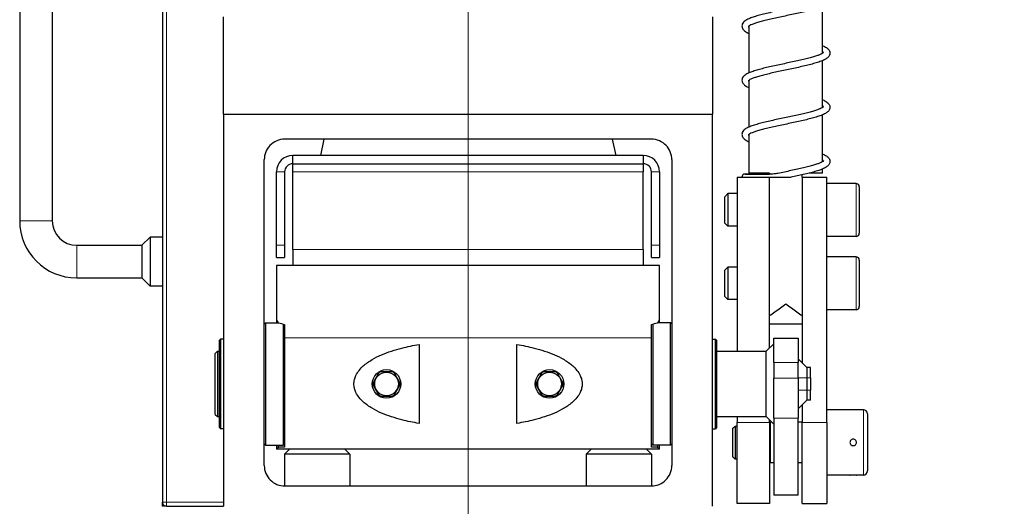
# Model space of a CAD drawing. Header units: millimetres. Extents: x 0 to 18279, y -668 to 2227.
# Tile 14 of 44: x 907 to 1149, y 1028 to 1147. Entities that reach past the tile are written whole.
import ezdxf

# ---------------------------------------------------------------- set-up
doc = ezdxf.new("R2010")
doc.units = ezdxf.units.MM
doc.header["$LTSCALE"] = 7.5
for name, color, linetype, lineweight in [('Dimension (ISO)', 7, 'Continuous', 9), ('Section Line (ISO)', 7, 'Continuous', 18), ('Visible (ISO)', 7, 'Continuous', 25), ('Visible Narrow (ISO)', 7, 'Continuous', 18)]:
    doc.layers.add(name, color=color, linetype=linetype, lineweight=lineweight)
doc.styles.add('Text 2_0 mm', font='ARIALN.TTF')
doc.dimstyles.new('Imenco', dxfattribs={"dimscale": 7.5, "dimtxt": 2, "dimasz": 2.5, "dimexe": 1.2, "dimexo": 1, "dimgap": 0.2, "dimtad": 1, "dimrnd": 1e-08, "dimtxsty": 'Text 2_0 mm', "dimcen": 0.09, "dimdle": 10, "dimclrd": 256, "dimclre": 256, "dimclrt": 256, "dimazin": 2, "dimtfac": 1, "dimtdec": 3, "dimtmove": 0, "dimatfit": 3, "dimfxl": 1, "dimtolj": 1, "dimlwd": -1, "dimlwe": -1, "dimarcsym": 0})

# ---------------------------------------------------------------- blocks, each defined once
blk = doc.blocks.new('*D18')
at = {"layer": 'Defpoints', "color": 0, "transparency": 16777216}
for p in [(1075.37, 1880.81), (1133.37, 967.81), (1327.69, 967.81)]:
    blk.add_point(p, dxfattribs=at)
at = {"layer": 'Dimension (ISO)', "transparency": 16777216}
for p, q in [((1082.87, 1880.81), (1336.69, 1880.81)), ((1327.69, 1862.06), (1327.69, 986.56)), ((1140.87, 967.81), (1336.69, 967.81))]:
    blk.add_line(p, q, dxfattribs=at)
for points in [[(1324.56, 1862.06), (1330.81, 1862.06), (1327.69, 1880.81)], [(1324.56, 986.56), (1330.81, 986.56), (1327.69, 967.81)]]:
    blk.add_solid(points, dxfattribs=at)
at = {"layer": 'Dimension (ISO)', "transparency": 16777216, "insert": (1310.87, 1410.73), "char_height": 15, "attachment_point": 1, "rotation": 90, "style": 'Text 2_0 mm'}
blk.add_mtext('\\A1;913', dxfattribs=at)
blk = doc.blocks.new('*D22')
at = {"layer": 'Defpoints', "color": 0, "transparency": 16777216}
for p in [(1034.54, 1944.81), (1133.37, 967.81), (1377.08, 967.81)]:
    blk.add_point(p, dxfattribs=at)
at = {"layer": 'Dimension (ISO)', "transparency": 16777216}
for p, q in [((1042.04, 1944.81), (1386.08, 1944.81)), ((1377.08, 1926.06), (1377.08, 986.56)), ((1140.87, 967.81), (1386.08, 967.81))]:
    blk.add_line(p, q, dxfattribs=at)
for points in [[(1373.96, 1926.06), (1380.21, 1926.06), (1377.08, 1944.81)], [(1373.96, 986.56), (1380.21, 986.56), (1377.08, 967.81)]]:
    blk.add_solid(points, dxfattribs=at)
at = {"layer": 'Dimension (ISO)', "transparency": 16777216, "insert": (1360.26, 1442.73), "char_height": 15, "attachment_point": 1, "rotation": 90, "style": 'Text 2_0 mm'}
blk.add_mtext('\\A1;977', dxfattribs=at)
blk = doc.blocks.new('*D23')
at = {"layer": 'Defpoints', "color": 0, "transparency": 16777216}
for p in [(1034.54, 1944.81), (1434.54, 1944.81), (1017.37, 766.81)]:
    blk.add_point(p, dxfattribs=at)
at = {"layer": 'Dimension (ISO)', "transparency": 16777216}
for p, q in [((1042.04, 1944.81), (1443.54, 1944.81)), ((1434.54, 785.56), (1434.54, 1926.06)), ((1024.87, 766.81), (1443.54, 766.81))]:
    blk.add_line(p, q, dxfattribs=at)
for points in [[(1431.42, 1926.06), (1437.67, 1926.06), (1434.54, 1944.81)], [(1431.42, 785.56), (1437.67, 785.56), (1434.54, 766.81)]]:
    blk.add_solid(points, dxfattribs=at)
at = {"layer": 'Dimension (ISO)', "transparency": 16777216, "insert": (1417.73, 1338.01), "char_height": 15, "attachment_point": 1, "rotation": 90, "style": 'Text 2_0 mm'}
blk.add_mtext('\\A1;1178', dxfattribs=at)
blk = doc.blocks.new('2dTransSection0')
at = {"layer": 'Section Line (ISO)', "linetype": 'Continuous'}
blk.add_line((135.65, 264.376), (135.65, 91.346), dxfattribs=at)

msp = doc.modelspace()

# ---------------------------------------------------------------- linework, layer by layer
at = {"layer": 'Visible (ISO)'}
for p, q in [((942.371, 1266.813), (942.371, 1028.813)), ((907.371, 1187.813), (907.371, 1097.813)), ((915.371, 1187.813), (915.371, 1097.813)), ((1104.371, 1138.878), (1104.371, 1150.373)), ((1086.371, 1134.11), (1086.371, 1145.605)), ((1104.371, 1125.594), (1104.371, 1137.088)), ((1086.371, 1120.826), (1086.371, 1132.321)), ((957.371, 1123.978), (1077.371, 1123.978)), ((957.371, 1123.978), (957.371, 1027.813)), ((1077.371, 1027.813), (1077.371, 1123.978)), ((1104.371, 1112.31), (1104.371, 1123.804)), ((1086.371, 1109.478), (1086.371, 1119.037)), ((1062.371, 1117.813), (972.371, 1117.813)), ((981.975, 1117.813), (981.145, 1113.813)), ((1052.768, 1117.813), (1053.598, 1113.813)), ((974.371, 1111.813), (974.371, 1113.813)), ((1060.371, 1113.813), (974.371, 1113.813)), ((1060.371, 1113.813), (1060.371, 1111.813)), ((967.371, 1037.813), (967.371, 1112.813)), ((974.371, 1111.813), (1060.371, 1111.813)), ((974.371, 1109.813), (974.371, 1111.813)), ((1060.371, 1111.813), (1060.371, 1109.813)), ((1067.371, 1112.813), (1067.371, 1037.813)), ((970.371, 1091.813), (970.371, 1109.813)), ((972.371, 1109.813), (972.371, 1091.813)), ((974.371, 1090.813), (974.371, 1109.813)), ((1060.371, 1090.813), (1060.371, 1109.813)), ((1062.371, 1091.813), (1062.371, 1109.813)), ((1064.371, 1109.813), (1064.371, 1091.813)), ((1085.371, 1109.278), (1091.371, 1109.278)), ((1091.371, 1109.478), (1086.371, 1109.478)), ((1091.371, 1109.478), (1091.371, 1109.275)), ((1099.371, 1108.478), (1099.371, 1109.08)), ((1104.371, 1109.478), (1101.031, 1109.478)), ((1104.371, 1109.478), (1104.371, 1110.52)), ((1083.371, 1108.478), (1083.371, 1065.813)), ((1083.371, 1108.478), (1091.371, 1108.478)), ((1091.371, 1066.651), (1091.371, 1108.478)), ((1091.371, 1108.478), (1096.619, 1108.478)), ((1099.371, 1108.478), (1099.371, 1062.934)), ((1099.371, 1108.478), (1105.371, 1108.478)), ((1105.371, 1048.358), (1105.371, 1108.478)), ((1112.571, 1106.978), (1105.371, 1106.978)), ((1080.371, 1103.711), (1081.138, 1104.478)), ((1081.138, 1104.478), (1081.138, 1096.478)), ((1083.371, 1104.478), (1081.138, 1104.478)), ((1113.371, 1106.178), (1113.371, 1094.778)), ((1080.371, 1097.245), (1080.371, 1103.711)), ((1080.371, 1097.245), (1081.138, 1096.478)), ((1083.371, 1096.478), (1081.138, 1096.478)), ((937.371, 1091.813), (939.371, 1093.813)), ((939.371, 1093.813), (939.371, 1081.813)), ((942.371, 1093.813), (939.371, 1093.813)), ((1112.571, 1093.978), (1105.371, 1093.978)), ((921.371, 1091.813), (937.371, 1091.813)), ((937.371, 1091.813), (937.371, 1083.813)), ((970.371, 1088.813), (970.371, 1091.813)), ((972.371, 1091.813), (972.371, 1088.813)), ((974.371, 1090.813), (974.371, 1086.813)), ((1060.371, 1090.813), (1060.371, 1086.813)), ((1062.371, 1088.813), (1062.371, 1091.813)), ((1064.371, 1091.813), (1064.371, 1088.813)), ((970.371, 1088.813), (972.371, 1088.813)), ((1062.371, 1088.813), (1064.371, 1088.813)), ((1112.571, 1088.978), (1105.371, 1088.978)), ((1113.371, 1088.178), (1113.371, 1076.778)), ((974.371, 1086.813), (970.371, 1086.813)), ((987.143, 1086.813), (974.371, 1086.813)), ((1047.6, 1086.813), (987.143, 1086.813)), ((1060.371, 1086.813), (1047.6, 1086.813)), ((1064.371, 1086.813), (1060.371, 1086.813)), ((1080.371, 1085.711), (1081.138, 1086.478)), ((1080.371, 1079.245), (1080.371, 1085.711)), ((1081.138, 1086.478), (1081.138, 1078.478)), ((1083.371, 1086.478), (1081.138, 1086.478)), ((921.371, 1083.813), (937.371, 1083.813)), ((937.371, 1083.813), (939.371, 1081.813)), ((942.371, 1081.813), (939.371, 1081.813)), ((1080.371, 1079.245), (1081.138, 1078.478)), ((1083.371, 1078.478), (1081.138, 1078.478)), ((1112.571, 1075.978), (1105.371, 1075.978)), ((967.371, 1072.513), (967.671, 1072.813)), ((967.671, 1072.813), (967.671, 1042.813)), ((967.671, 1072.813), (970.861, 1072.813)), ((970.371, 1073.571), (970.371, 1072.813)), ((1067.071, 1072.813), (1063.882, 1072.813)), ((1064.371, 1072.813), (1064.371, 1073.571)), ((1067.071, 1042.813), (1067.071, 1072.813)), ((1067.371, 1072.513), (1067.071, 1072.813)), ((972.071, 1042.813), (972.071, 1072.471)), ((972.371, 1070.435), (972.371, 1044.528)), ((1062.371, 1044.528), (1062.371, 1070.435)), ((1062.671, 1072.471), (1062.671, 1042.813)), ((1099.371, 1072.478), (1091.371, 1072.478)), ((956.371, 1068.513), (956.671, 1068.813)), ((956.371, 1047.113), (956.371, 1068.513)), ((956.671, 1068.813), (956.671, 1046.813)), ((957.371, 1068.813), (956.671, 1068.813)), ((1077.371, 1068.813), (1078.071, 1068.813)), ((1078.071, 1046.813), (1078.071, 1068.813)), ((1078.371, 1068.513), (1078.071, 1068.813)), ((1078.371, 1068.513), (1078.371, 1047.113)), ((1092.371, 1063.109), (1092.371, 1069.039)), ((1092.371, 1069.039), (1098.371, 1069.039)), ((1098.371, 1069.039), (1098.371, 1063.109)), ((955.371, 1065.313), (955.871, 1065.813)), ((955.871, 1065.813), (955.871, 1049.813)), ((955.871, 1065.813), (956.371, 1065.813)), ((1005.371, 1067.483), (1005.371, 1048.143)), ((1029.371, 1048.143), (1029.371, 1067.483)), ((1078.371, 1065.813), (1090.533, 1065.813)), ((1090.533, 1065.813), (1092.371, 1067.651)), ((1090.533, 1049.813), (1090.533, 1065.813)), ((955.371, 1050.313), (955.371, 1065.313)), ((1092.371, 1063.109), (1092.371, 1059.246)), ((1100.493, 1061.813), (1098.371, 1063.934)), ((1098.371, 1059.246), (1098.371, 1063.109)), ((1101.371, 1061.813), (1100.493, 1061.813)), ((1100.493, 1061.813), (1100.493, 1059.313)), ((1101.371, 1059.313), (1101.371, 1061.813)), ((1092.371, 1049.448), (1092.371, 1059.246)), ((1098.371, 1059.246), (1098.371, 1049.448)), ((1100.493, 1059.313), (1100.493, 1056.313)), ((1101.371, 1059.313), (1101.371, 1056.313)), ((1100.493, 1056.313), (1100.493, 1053.813)), ((1101.371, 1053.813), (1101.371, 1056.313)), ((1098.371, 1051.692), (1100.493, 1053.813)), ((1101.371, 1053.813), (1100.493, 1053.813)), ((1099.371, 1052.692), (1099.371, 1048.358)), ((1111.071, 1051.478), (1105.371, 1051.478)), ((1114.371, 1051.478), (1112.671, 1051.478)), ((955.371, 1050.313), (955.871, 1049.813)), ((955.871, 1049.813), (956.371, 1049.813)), ((1078.371, 1049.813), (1090.533, 1049.813)), ((1083.371, 1049.813), (1083.371, 1048.358)), ((1090.533, 1049.813), (1092.371, 1047.974)), ((1091.371, 1048.358), (1091.371, 1048.974)), ((1091.371, 1048.278), (1091.571, 1048.478)), ((1091.571, 1038.478), (1091.571, 1048.478)), ((1091.868, 1048.478), (1091.571, 1048.478)), ((1092.371, 1049.448), (1092.371, 1030.554)), ((1098.371, 1030.554), (1098.371, 1049.448)), ((1099.371, 1048.478), (1098.371, 1048.478)), ((1115.371, 1050.478), (1115.371, 1036.478)), ((956.371, 1047.113), (956.671, 1046.813)), ((957.371, 1046.813), (956.671, 1046.813)), ((1077.371, 1046.813), (1078.071, 1046.813)), ((1078.371, 1047.113), (1078.071, 1046.813)), ((1082.371, 1046.978), (1082.871, 1047.478)), ((1082.371, 1039.978), (1082.371, 1046.978)), ((1082.871, 1047.478), (1082.871, 1039.478)), ((1082.871, 1047.478), (1083.371, 1047.478)), ((1083.371, 1028.478), (1083.371, 1048.358)), ((1091.371, 1048.358), (1091.371, 1028.478)), ((1099.371, 1028.478), (1099.371, 1048.358)), ((1105.371, 1048.358), (1105.371, 1028.478)), ((972.371, 1044.528), (972.371, 1042.327)), ((1062.371, 1042.327), (1062.371, 1044.528)), ((967.371, 1043.113), (967.671, 1042.813)), ((967.671, 1042.813), (972.071, 1042.813)), ((970.371, 1042.813), (970.371, 1042.001)), ((970.371, 1042.001), (970.371, 1041.813)), ((1064.371, 1041.813), (970.371, 1041.813)), ((970.871, 1042.316), (970.871, 1042.813)), ((972.371, 1043.113), (972.071, 1042.813)), ((973.598, 1041.813), (972.371, 1040.586)), ((987.145, 1041.813), (988.371, 1040.586)), ((1047.598, 1041.813), (1046.371, 1040.586)), ((1061.145, 1041.813), (1062.371, 1040.586)), ((1062.371, 1043.113), (1062.671, 1042.813)), ((1067.071, 1042.813), (1062.671, 1042.813)), ((1063.871, 1042.813), (1063.871, 1042.316)), ((1064.371, 1042.001), (1064.371, 1042.813)), ((1064.371, 1041.813), (1064.371, 1042.001)), ((1067.371, 1043.113), (1067.071, 1042.813)), ((988.371, 1040.586), (972.371, 1040.586)), ((972.371, 1040.586), (972.371, 1032.813)), ((988.371, 1040.586), (988.371, 1032.813)), ((1062.371, 1040.586), (1046.371, 1040.586)), ((1046.371, 1040.586), (1046.371, 1032.813)), ((1062.371, 1040.586), (1062.371, 1032.813)), ((1082.371, 1039.978), (1082.871, 1039.478)), ((1082.871, 1039.478), (1083.371, 1039.478)), ((1091.371, 1038.678), (1091.571, 1038.478)), ((1092.371, 1038.478), (1091.571, 1038.478)), ((1099.371, 1038.478), (1098.371, 1038.478)), ((1111.071, 1035.478), (1105.371, 1035.478)), ((1114.371, 1035.478), (1112.671, 1035.478)), ((972.371, 1032.813), (1062.371, 1032.813)), ((1098.371, 1030.554), (1092.371, 1030.554)), ((942.371, 1027.813), (942.371, 1028.813)), ((943.371, 1027.813), (942.371, 1027.813)), ((943.371, 1027.813), (957.371, 1027.813)), ((1091.371, 1028.478), (1083.371, 1028.478)), ((1099.371, 1028.478), (1105.371, 1028.478))]:
    msp.add_line(p, q, dxfattribs=at)
for centre, radius in [((997.371, 1057.813), 3.5), ((997.371, 1057.813), 2.9), ((1037.371, 1057.813), 3.5), ((1037.371, 1057.813), 2.9)]:
    msp.add_circle(centre, radius, dxfattribs=at)
for centre, radius, start, end in [((974.371, 1109.813), 4, 90, 180), ((1060.371, 1109.813), 4, 0, 90), ((974.371, 1109.813), 2, 90, 180), ((1060.371, 1109.813), 2, 0, 90), ((1085.371, 1108.478), 0.8, 90, 180), ((1112.571, 1106.178), 0.8, 0, 90), ((921.371, 1097.813), 14, 180, 270), ((921.371, 1097.813), 6, 180, 270), ((1112.571, 1094.778), 0.8, 270, 0), ((1112.571, 1088.178), 0.8, 0, 90), ((1112.571, 1076.778), 0.8, 270, 0), ((997.371, 1057.813), 3.3, 114.61998, 125.38002), ((997.371, 1057.813), 3.3, 54.61998, 65.38002), ((1037.371, 1057.813), 3.3, 114.61998, 125.38002), ((1037.371, 1057.813), 3.3, 54.61998, 65.38002), ((997.371, 1057.813), 3.3, 174.61998, 185.38002), ((997.371, 1057.813), 3.3, 354.61998, 5.38002), ((1037.371, 1057.813), 3.3, 174.61998, 185.38002), ((1037.371, 1057.813), 3.3, 354.61998, 5.38002), ((997.371, 1057.813), 3.3, 234.61998, 245.38002), ((997.371, 1057.813), 3.3, 294.61998, 305.38002), ((1037.371, 1057.813), 3.3, 234.61998, 245.38002), ((1037.371, 1057.813), 3.3, 294.61998, 305.38002), ((1114.371, 1050.478), 1, 0, 90), ((1114.371, 1036.478), 1, 270, 0), ((943.371, 1028.813), 1, 180, 270)]:
    msp.add_arc(centre, radius, start, end, dxfattribs=at)
for points, knots in [([(1104.605, 1152.348), (1104.605, 1152.348), (1104.602, 1152.344), (1104.559, 1152.296), (1104.444, 1152.2), (1104.133, 1152.023), (1103.978, 1151.947), (1103.596, 1151.78), (1103.36, 1151.688), (1102.813, 1151.496), (1102.497, 1151.395), (1101.796, 1151.187), (1101.408, 1151.08), (1100.574, 1150.863), (1100.126, 1150.753), (1099.185, 1150.53), (1098.691, 1150.418), (1097.672, 1150.192), (1097.146, 1150.079), (1096.078, 1149.85), (1095.535, 1149.736), (1094.446, 1149.506), (1093.901, 1149.39), (1092.823, 1149.158), (1092.289, 1149.042), (1091.249, 1148.807), (1090.741, 1148.69), (1089.764, 1148.452), (1089.295, 1148.333), (1088.404, 1148.09), (1087.984, 1147.967), (1087.196, 1147.714), (1086.831, 1147.584), (1086.15, 1147.305), (1085.841, 1147.157), (1085.262, 1146.803), (1084.994, 1146.598), (1084.699, 1146.14), (1084.622, 1145.966), (1084.545, 1145.512), (1084.594, 1145.228), (1084.831, 1144.731), (1085.023, 1144.535), (1085.482, 1144.17), (1085.769, 1144.008), (1086.189, 1143.81), (1086.279, 1143.77), (1086.371, 1143.731)], [29.9896219, 29.9896219, 29.9896219, 29.9896219, 30.0377585, 30.0377585, 30.2271039, 30.2271039, 30.3513205, 30.3513205, 30.4902888, 30.4902888, 30.6391912, 30.6391912, 30.7940347, 30.7940347, 30.9523462, 30.9523462, 31.112757, 31.112757, 31.2745393, 31.2745393, 31.4373264, 31.4373264, 31.6009743, 31.6009743, 31.7655128, 31.7655128, 31.9311676, 31.9311676, 32.0984781, 32.0984781, 32.2686334, 32.2686334, 32.4444494, 32.4444494, 32.6335727, 32.6335727, 32.8500645, 32.8500645, 32.9504741, 32.9504741, 33.0878222, 33.0878222, 33.2560054, 33.2560054, 33.4537388, 33.4537388, 33.5051267, 33.5051267, 33.5051267, 33.5051267]), ([(1104.371, 1154.037), (1104.374, 1154.035), (1104.377, 1154.034), (1104.727, 1153.884), (1105.028, 1153.732), (1105.439, 1153.46), (1105.575, 1153.355), (1105.881, 1153.054), (1106.046, 1152.83), (1106.199, 1152.275), (1106.175, 1151.967), (1105.966, 1151.452), (1105.793, 1151.253), (1105.385, 1150.896), (1105.135, 1150.742), (1104.521, 1150.427), (1104.144, 1150.271), (1103.339, 1149.983), (1102.925, 1149.851), (1102.048, 1149.595), (1101.588, 1149.471), (1100.629, 1149.228), (1100.13, 1149.108), (1099.103, 1148.87), (1098.574, 1148.752), (1097.501, 1148.518), (1096.955, 1148.401), (1095.861, 1148.169), (1095.313, 1148.054), (1094.227, 1147.823), (1093.69, 1147.709), (1092.641, 1147.48), (1092.129, 1147.367), (1091.145, 1147.141), (1090.673, 1147.028), (1089.783, 1146.806), (1089.364, 1146.696), (1088.594, 1146.478), (1088.242, 1146.372), (1087.616, 1146.164), (1087.34, 1146.064), (1086.879, 1145.874), (1086.69, 1145.785), (1086.405, 1145.63), (1086.302, 1145.562), (1086.178, 1145.465), (1086.147, 1145.431), (1086.138, 1145.419), (1086.137, 1145.418), (1086.137, 1145.419)], [29.3267119, 29.3267119, 29.3267119, 29.3267119, 29.3283185, 29.3283185, 29.5205393, 29.5205393, 29.6285926, 29.6285926, 29.787035, 29.787035, 29.9311378, 29.9311378, 30.0890997, 30.0890997, 30.2696926, 30.2696926, 30.4762316, 30.4762316, 30.657187, 30.657187, 30.8293747, 30.8293747, 30.9976965, 30.9976965, 31.1639476, 31.1639476, 31.3289002, 31.3289002, 31.4928925, 31.4928925, 31.656028, 31.656028, 31.8182322, 31.8182322, 31.9792306, 31.9792306, 32.1384406, 32.1384406, 32.2947243, 32.2947243, 32.4458884, 32.4458884, 32.587882, 32.587882, 32.7144871, 32.7144871, 32.8208796, 32.8208796, 32.8422312, 32.8422312, 32.8422312, 32.8422312]), ([(1104.371, 1140.752), (1104.374, 1140.751), (1104.377, 1140.75), (1104.727, 1140.6), (1105.028, 1140.448), (1105.439, 1140.176), (1105.575, 1140.071), (1105.881, 1139.77), (1106.046, 1139.546), (1106.199, 1138.991), (1106.175, 1138.683), (1105.966, 1138.168), (1105.793, 1137.969), (1105.385, 1137.612), (1105.135, 1137.458), (1104.521, 1137.143), (1104.144, 1136.987), (1103.339, 1136.698), (1102.925, 1136.567), (1102.048, 1136.311), (1101.588, 1136.187), (1100.629, 1135.944), (1100.13, 1135.824), (1099.103, 1135.586), (1098.574, 1135.468), (1097.501, 1135.234), (1096.955, 1135.117), (1095.861, 1134.885), (1095.313, 1134.77), (1094.227, 1134.539), (1093.69, 1134.425), (1092.641, 1134.196), (1092.129, 1134.083), (1091.145, 1133.857), (1090.673, 1133.744), (1089.783, 1133.522), (1089.364, 1133.411), (1088.594, 1133.194), (1088.242, 1133.087), (1087.616, 1132.88), (1087.34, 1132.779), (1086.879, 1132.59), (1086.69, 1132.501), (1086.405, 1132.346), (1086.302, 1132.278), (1086.178, 1132.181), (1086.147, 1132.147), (1086.138, 1132.135), (1086.137, 1132.134), (1086.137, 1132.135)], [35.6098972, 35.6098972, 35.6098972, 35.6098972, 35.6115042, 35.6115042, 35.8037251, 35.8037251, 35.9117783, 35.9117783, 36.0702204, 36.0702204, 36.2143232, 36.2143232, 36.3722851, 36.3722851, 36.552878, 36.552878, 36.7594171, 36.7594171, 36.9403724, 36.9403724, 37.1125601, 37.1125601, 37.2808819, 37.2808819, 37.447133, 37.447133, 37.6120856, 37.6120856, 37.7760779, 37.7760779, 37.9392134, 37.9392134, 38.1014176, 38.1014176, 38.262416, 38.262416, 38.421626, 38.421626, 38.5779097, 38.5779097, 38.7290738, 38.7290738, 38.8710674, 38.8710674, 38.9976725, 38.9976725, 39.104065, 39.104065, 39.1254165, 39.1254165, 39.1254165, 39.1254165]), ([(1104.605, 1139.063), (1104.605, 1139.064), (1104.602, 1139.06), (1104.558, 1139.011), (1104.442, 1138.914), (1104.129, 1138.737), (1103.974, 1138.66), (1103.59, 1138.493), (1103.354, 1138.402), (1102.805, 1138.209), (1102.489, 1138.108), (1101.786, 1137.9), (1101.398, 1137.793), (1100.563, 1137.576), (1100.114, 1137.466), (1099.173, 1137.243), (1098.678, 1137.131), (1097.658, 1136.905), (1097.132, 1136.792), (1096.063, 1136.563), (1095.52, 1136.449), (1094.432, 1136.219), (1093.887, 1136.103), (1092.809, 1135.871), (1092.276, 1135.754), (1091.235, 1135.52), (1090.728, 1135.403), (1089.752, 1135.165), (1089.283, 1135.045), (1088.393, 1134.803), (1087.973, 1134.68), (1087.186, 1134.426), (1086.821, 1134.296), (1086.142, 1134.017), (1085.833, 1133.869), (1085.255, 1133.514), (1084.988, 1133.308), (1084.695, 1132.848), (1084.621, 1132.676), (1084.545, 1132.223), (1084.595, 1131.94), (1084.834, 1131.443), (1085.026, 1131.247), (1085.488, 1130.882), (1085.776, 1130.719), (1086.195, 1130.523), (1086.282, 1130.485), (1086.371, 1130.446)], [36.2728072, 36.2728072, 36.2728072, 36.2728072, 36.3217794, 36.3217794, 36.5112977, 36.5112977, 36.6356605, 36.6356605, 36.7747365, 36.7747365, 36.9237056, 36.9237056, 37.0785881, 37.0785881, 37.2369226, 37.2369226, 37.3973478, 37.3973478, 37.5591401, 37.5591401, 37.7219351, 37.7219351, 37.8855903, 37.8855903, 38.0501373, 38.0501373, 38.2158036, 38.2158036, 38.3831324, 38.3831324, 38.5533212, 38.5533212, 38.7292089, 38.7292089, 38.9185127, 38.9185127, 39.1351007, 39.1351007, 39.2345043, 39.2345043, 39.3716577, 39.3716577, 39.5403276, 39.5403276, 39.7387158, 39.7387158, 39.7883128, 39.7883128, 39.7883128, 39.7883128]), ([(1104.605, 1125.779), (1104.605, 1125.78), (1104.602, 1125.776), (1104.559, 1125.728), (1104.444, 1125.631), (1104.131, 1125.454), (1103.977, 1125.377), (1103.593, 1125.21), (1103.357, 1125.119), (1102.81, 1124.927), (1102.494, 1124.825), (1101.792, 1124.617), (1101.404, 1124.511), (1100.569, 1124.293), (1100.121, 1124.183), (1099.18, 1123.961), (1098.686, 1123.849), (1097.666, 1123.623), (1097.14, 1123.509), (1096.072, 1123.281), (1095.529, 1123.166), (1094.44, 1122.936), (1093.895, 1122.821), (1092.817, 1122.589), (1092.284, 1122.472), (1091.243, 1122.238), (1090.736, 1122.12), (1089.759, 1121.883), (1089.29, 1121.763), (1088.4, 1121.52), (1087.979, 1121.397), (1087.192, 1121.144), (1086.827, 1121.014), (1086.147, 1120.735), (1085.838, 1120.587), (1085.259, 1120.232), (1084.991, 1120.027), (1084.697, 1119.568), (1084.622, 1119.395), (1084.545, 1118.942), (1084.594, 1118.658), (1084.832, 1118.161), (1085.024, 1117.965), (1085.485, 1117.6), (1085.772, 1117.438), (1086.191, 1117.241), (1086.28, 1117.201), (1086.371, 1117.162)], [42.5559925, 42.5559925, 42.5559925, 42.5559925, 42.6044776, 42.6044776, 42.7938948, 42.7938948, 42.9181724, 42.9181724, 43.0571856, 43.0571856, 43.2061158, 43.2061158, 43.3609756, 43.3609756, 43.5192968, 43.5192968, 43.6797136, 43.6797136, 43.8415001, 43.8415001, 44.0042904, 44.0042904, 44.1679413, 44.1679413, 44.3324834, 44.3324834, 44.498143, 44.498143, 44.6654611, 44.6654611, 44.8356303, 44.8356303, 45.0114762, 45.0114762, 45.2006745, 45.2006745, 45.417208, 45.417208, 45.5171954, 45.5171954, 45.6544621, 45.6544621, 45.8228464, 45.8228464, 46.020852, 46.020852, 46.0714976, 46.0714976, 46.0714976, 46.0714976]), ([(1104.371, 1127.468), (1104.374, 1127.467), (1104.377, 1127.466), (1104.727, 1127.316), (1105.028, 1127.164), (1105.439, 1126.891), (1105.575, 1126.786), (1105.881, 1126.485), (1106.046, 1126.262), (1106.199, 1125.707), (1106.175, 1125.399), (1105.966, 1124.884), (1105.793, 1124.685), (1105.385, 1124.328), (1105.135, 1124.174), (1104.521, 1123.859), (1104.144, 1123.703), (1103.339, 1123.414), (1102.925, 1123.282), (1102.048, 1123.027), (1101.588, 1122.903), (1100.629, 1122.66), (1100.13, 1122.54), (1099.103, 1122.302), (1098.574, 1122.184), (1097.501, 1121.95), (1096.955, 1121.833), (1095.861, 1121.601), (1095.313, 1121.485), (1094.227, 1121.255), (1093.69, 1121.14), (1092.641, 1120.912), (1092.129, 1120.798), (1091.145, 1120.573), (1090.673, 1120.46), (1089.783, 1120.238), (1089.364, 1120.127), (1088.594, 1119.91), (1088.242, 1119.803), (1087.616, 1119.596), (1087.34, 1119.495), (1086.879, 1119.306), (1086.69, 1119.217), (1086.405, 1119.062), (1086.302, 1118.994), (1086.178, 1118.897), (1086.147, 1118.863), (1086.138, 1118.851), (1086.137, 1118.85), (1086.137, 1118.851)], [41.8930825, 41.8930825, 41.8930825, 41.8930825, 41.8946895, 41.8946895, 42.0869104, 42.0869104, 42.1949636, 42.1949636, 42.3534057, 42.3534057, 42.4975085, 42.4975085, 42.6554704, 42.6554704, 42.8360633, 42.8360633, 43.0426023, 43.0426023, 43.2235577, 43.2235577, 43.3957454, 43.3957454, 43.5640672, 43.5640672, 43.7303183, 43.7303183, 43.8952709, 43.8952709, 44.0592632, 44.0592632, 44.2223987, 44.2223987, 44.3846029, 44.3846029, 44.5456013, 44.5456013, 44.7048113, 44.7048113, 44.861095, 44.861095, 45.0122591, 45.0122591, 45.1542527, 45.1542527, 45.2808578, 45.2808578, 45.3872503, 45.3872503, 45.4086018, 45.4086018, 45.4086018, 45.4086018]), ([(972.371, 1117.813), (971.736, 1117.813), (971.057, 1117.685), (969.803, 1117.157), (969.228, 1116.756), (968.358, 1115.854), (967.99, 1115.309), (967.496, 1114.101), (967.371, 1113.439), (967.371, 1112.813)], [0.78295242, 0.78295242, 0.78295242, 0.78295242, 0.99024397, 0.99024397, 1.19753552, 1.19753552, 1.38535347, 1.38535347, 1.57317142, 1.57317142, 1.57317142, 1.57317142]), ([(1067.371, 1112.813), (1067.371, 1113.439), (1067.246, 1114.101), (1066.753, 1115.309), (1066.385, 1115.854), (1065.515, 1116.756), (1064.94, 1117.157), (1063.686, 1117.685), (1063.007, 1117.813), (1062.371, 1117.813)], [1.57317142, 1.57317142, 1.57317142, 1.57317142, 1.76098937, 1.76098937, 1.94880732, 1.94880732, 2.15609887, 2.15609887, 2.36339042, 2.36339042, 2.36339042, 2.36339042]), ([(1104.371, 1114.184), (1104.374, 1114.183), (1104.377, 1114.182), (1104.727, 1114.032), (1105.028, 1113.88), (1105.439, 1113.607), (1105.575, 1113.502), (1105.881, 1113.201), (1106.046, 1112.977), (1106.199, 1112.423), (1106.175, 1112.115), (1105.966, 1111.6), (1105.793, 1111.401), (1105.385, 1111.044), (1105.135, 1110.89), (1104.521, 1110.575), (1104.144, 1110.418), (1103.339, 1110.13), (1102.925, 1109.998), (1102.048, 1109.743), (1101.588, 1109.619), (1100.629, 1109.376), (1100.13, 1109.256), (1099.137, 1109.026), (1098.646, 1108.916), (1097.644, 1108.697), (1097.133, 1108.587), (1096.619, 1108.478)], [48.1762678, 48.1762678, 48.1762678, 48.1762678, 48.1778748, 48.1778748, 48.3700957, 48.3700957, 48.4781489, 48.4781489, 48.636591, 48.636591, 48.7806938, 48.7806938, 48.9386557, 48.9386557, 49.1192486, 49.1192486, 49.3257877, 49.3257877, 49.506743, 49.506743, 49.6789307, 49.6789307, 49.8472525, 49.8472525, 50.0022121, 50.0022121, 50.1571717, 50.1571717, 50.1571717, 50.1571717]), ([(1104.605, 1112.495), (1104.605, 1112.496), (1104.602, 1112.491), (1104.558, 1112.443), (1104.443, 1112.346), (1104.13, 1112.169), (1103.975, 1112.093), (1103.591, 1111.925), (1103.355, 1111.834), (1102.807, 1111.641), (1102.491, 1111.54), (1101.789, 1111.332), (1101.4, 1111.225), (1100.565, 1111.008), (1100.117, 1110.898), (1099.176, 1110.676), (1098.682, 1110.563), (1097.662, 1110.338), (1097.136, 1110.224), (1096.067, 1109.996), (1095.524, 1109.881), (1094.436, 1109.651), (1093.874, 1109.531), (1093.039, 1109.353), (1092.773, 1109.308), (1092.027, 1109.259), (1091.463, 1109.278), (1090.468, 1109.278), (1090.009, 1109.278), (1089.14, 1109.278), (1088.73, 1109.278), (1087.97, 1109.278), (1087.621, 1109.278), (1086.99, 1109.278), (1086.709, 1109.278), (1086.224, 1109.278), (1086.019, 1109.278), (1085.695, 1109.278), (1085.574, 1109.278), (1085.412, 1109.278), (1085.371, 1109.278), (1085.371, 1109.278)], [48.8391778, 48.8391778, 48.8391778, 48.8391778, 48.8879467, 48.8879467, 49.0774227, 49.0774227, 49.20175, 49.20175, 49.3407998, 49.3407998, 49.4897527, 49.4897527, 49.6446257, 49.6446257, 49.8029546, 49.8029546, 49.9633763, 49.9633763, 50.1251662, 50.1251662, 50.2879592, 50.2879592, 50.4516127, 50.4516127, 50.5511656, 50.5511656, 50.7238902, 50.7238902, 50.8838902, 50.8838902, 51.0438902, 51.0438902, 51.2038902, 51.2038902, 51.3638902, 51.3638902, 51.5238902, 51.5238902, 51.6800845, 51.6800845, 51.8362788, 51.8362788, 51.8362788, 51.8362788]), ([(1091.371, 1074.563), (1091.791, 1074.853), (1092.227, 1075.163), (1093.578, 1076.14), (1094.512, 1076.837), (1095.371, 1077.478)], [3.22013879, 3.22013879, 3.22013879, 3.22013879, 3.37624493, 3.37624493, 3.69771363, 3.69771363, 3.69771363, 3.69771363]), ([(1095.371, 1077.478), (1096.231, 1076.837), (1097.165, 1076.14), (1098.516, 1075.163), (1098.952, 1074.853), (1099.371, 1074.563)], [0, 0, 0, 0, 0.3214687, 0.3214687, 0.47757485, 0.47757485, 0.47757485, 0.47757485]), ([(989.371, 1057.813), (989.371, 1058.151), (989.413, 1058.519), (989.584, 1059.234), (989.713, 1059.582), (990.059, 1060.312), (990.334, 1060.746), (990.972, 1061.548), (991.333, 1061.917), (992.298, 1062.785), (993.035, 1063.312), (994.592, 1064.236), (995.409, 1064.635), (997.733, 1065.638), (999.416, 1066.178), (1002.535, 1066.965), (1003.945, 1067.25), (1005.371, 1067.483)], [3.0247541, 3.0247541, 3.0247541, 3.0247541, 3.1261995, 3.1261995, 3.227645, 3.227645, 3.3686382, 3.3686382, 3.5096313, 3.5096313, 3.7580484, 3.7580484, 4.0064655, 4.0064655, 4.5172262, 4.5172262, 4.9168719, 4.9168719, 4.9168719, 4.9168719]), ([(1029.371, 1067.483), (1030.798, 1067.25), (1032.208, 1066.965), (1035.327, 1066.178), (1037.01, 1065.638), (1039.333, 1064.635), (1040.151, 1064.236), (1041.708, 1063.312), (1042.445, 1062.785), (1043.41, 1061.917), (1043.771, 1061.548), (1044.409, 1060.746), (1044.684, 1060.312), (1045.03, 1059.582), (1045.159, 1059.234), (1045.33, 1058.519), (1045.371, 1058.151), (1045.371, 1057.813)], [7.1821444, 7.1821444, 7.1821444, 7.1821444, 7.5817901, 7.5817901, 8.0925508, 8.0925508, 8.3409679, 8.3409679, 8.5893849, 8.5893849, 8.7303781, 8.7303781, 8.8713713, 8.8713713, 8.9728167, 8.9728167, 9.0742622, 9.0742622, 9.0742622, 9.0742622]), ([(1005.371, 1048.143), (1003.945, 1048.376), (1002.535, 1048.661), (999.416, 1049.448), (997.733, 1049.988), (995.409, 1050.991), (994.592, 1051.39), (993.035, 1052.314), (992.298, 1052.84), (991.333, 1053.709), (990.972, 1054.078), (990.334, 1054.88), (990.059, 1055.314), (989.713, 1056.044), (989.584, 1056.392), (989.413, 1057.107), (989.371, 1057.475), (989.371, 1057.813)], [1.1326363, 1.1326363, 1.1326363, 1.1326363, 1.532282, 1.532282, 2.0430426, 2.0430426, 2.2914597, 2.2914597, 2.5398768, 2.5398768, 2.68087, 2.68087, 2.8218632, 2.8218632, 2.9233086, 2.9233086, 3.0247541, 3.0247541, 3.0247541, 3.0247541]), ([(1045.371, 1057.813), (1045.371, 1057.475), (1045.33, 1057.107), (1045.159, 1056.392), (1045.03, 1056.044), (1044.684, 1055.314), (1044.409, 1054.88), (1043.771, 1054.078), (1043.41, 1053.709), (1042.445, 1052.84), (1041.708, 1052.314), (1040.151, 1051.39), (1039.333, 1050.991), (1037.01, 1049.988), (1035.327, 1049.448), (1032.208, 1048.661), (1030.798, 1048.376), (1029.371, 1048.143)], [9.0742622, 9.0742622, 9.0742622, 9.0742622, 9.1757077, 9.1757077, 9.2771531, 9.2771531, 9.4181463, 9.4181463, 9.5591395, 9.5591395, 9.8075565, 9.8075565, 10.0559736, 10.0559736, 10.5667343, 10.5667343, 10.96638, 10.96638, 10.96638, 10.96638]), ([(1112.671, 1051.478), (1112.671, 1051.478), (1112.651, 1051.476), (1112.57, 1051.468), (1112.508, 1051.463), (1112.366, 1051.453), (1112.276, 1051.447), (1112.079, 1051.44), (1111.972, 1051.438), (1111.771, 1051.438), (1111.664, 1051.44), (1111.467, 1051.447), (1111.377, 1051.453), (1111.235, 1051.463), (1111.173, 1051.468), (1111.092, 1051.476), (1111.071, 1051.478), (1111.071, 1051.478)], [0.1206263, 0.1206263, 0.1206263, 0.1206263, 0.15078282, 0.15078282, 0.18093934, 0.18093934, 0.21109597, 0.21109597, 0.2412526, 0.2412526, 0.27140922, 0.27140922, 0.30156585, 0.30156585, 0.33172237, 0.33172237, 0.36187889, 0.36187889, 0.36187889, 0.36187889]), ([(1111.871, 1042.678), (1111.771, 1042.678), (1111.664, 1042.698), (1111.467, 1042.779), (1111.377, 1042.841), (1111.235, 1042.983), (1111.173, 1043.073), (1111.092, 1043.27), (1111.071, 1043.377), (1111.071, 1043.578), (1111.092, 1043.685), (1111.173, 1043.882), (1111.235, 1043.972), (1111.377, 1044.114), (1111.467, 1044.176), (1111.664, 1044.258), (1111.771, 1044.278), (1111.972, 1044.278), (1112.079, 1044.258), (1112.276, 1044.176), (1112.366, 1044.114), (1112.508, 1043.972), (1112.57, 1043.882), (1112.651, 1043.685), (1112.671, 1043.578), (1112.671, 1043.377), (1112.651, 1043.27), (1112.57, 1043.073), (1112.508, 1042.983), (1112.366, 1042.841), (1112.276, 1042.779), (1112.079, 1042.698), (1111.972, 1042.678), (1111.871, 1042.678)], [0, 0, 0, 0, 0.03015663, 0.03015663, 0.06031325, 0.06031325, 0.09046977, 0.09046977, 0.1206263, 0.1206263, 0.15078282, 0.15078282, 0.18093934, 0.18093934, 0.21109597, 0.21109597, 0.2412526, 0.2412526, 0.27140922, 0.27140922, 0.30156585, 0.30156585, 0.33172237, 0.33172237, 0.36187889, 0.36187889, 0.39203542, 0.39203542, 0.42219194, 0.42219194, 0.45234857, 0.45234857, 0.48250519, 0.48250519, 0.48250519, 0.48250519]), ([(967.371, 1037.813), (967.371, 1037.171), (967.503, 1036.493), (968.02, 1035.262), (968.405, 1034.709), (969.289, 1033.824), (969.856, 1033.441), (971.087, 1032.935), (971.75, 1032.813), (972.371, 1032.813)], [1.57317142, 1.57317142, 1.57317142, 1.57317142, 1.76583401, 1.76583401, 1.95849659, 1.95849659, 2.16096571, 2.16096571, 2.36343483, 2.36343483, 2.36343483, 2.36343483]), ([(1062.371, 1032.813), (1062.993, 1032.813), (1063.656, 1032.935), (1064.887, 1033.441), (1065.454, 1033.824), (1066.338, 1034.709), (1066.723, 1035.262), (1067.24, 1036.493), (1067.371, 1037.171), (1067.371, 1037.813)], [-0.79026341, -0.79026341, -0.79026341, -0.79026341, -0.58779429, -0.58779429, -0.38532517, -0.38532517, -0.19266259, -0.19266259, 0, 0, 0, 0]), ([(1111.071, 1035.478), (1111.071, 1035.478), (1111.092, 1035.48), (1111.173, 1035.487), (1111.235, 1035.493), (1111.377, 1035.503), (1111.467, 1035.508), (1111.664, 1035.516), (1111.771, 1035.518), (1111.972, 1035.518), (1112.079, 1035.516), (1112.276, 1035.508), (1112.366, 1035.503), (1112.508, 1035.493), (1112.57, 1035.487), (1112.651, 1035.48), (1112.671, 1035.478), (1112.671, 1035.478)], [0.1206263, 0.1206263, 0.1206263, 0.1206263, 0.15078282, 0.15078282, 0.18093934, 0.18093934, 0.21109597, 0.21109597, 0.2412526, 0.2412526, 0.27140922, 0.27140922, 0.30156585, 0.30156585, 0.33172237, 0.33172237, 0.36187889, 0.36187889, 0.36187889, 0.36187889])]:
    msp.add_open_spline(points, degree=3, knots=knots, dxfattribs=at)
for points, weights in [([(957.371, 1123.978), (957.371, 1137.592), (957.371, 1147.813)], [1, 1.00684890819, 1]), ([(1077.371, 1147.813), (1077.371, 1137.592), (1077.371, 1123.978)], [1, 1.00684890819, 1]), ([(970.371, 1086.813), (970.371, 1080.951), (970.371, 1073.571)], [1, 1.00585468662, 1.00263446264]), ([(1064.371, 1073.571), (1064.371, 1080.951), (1064.371, 1086.813)], [1.00263446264, 1.00585468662, 1]), ([(972.371, 1072.37), (972.371, 1071.416), (972.371, 1070.435)], [1.00011665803, 1.00019880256, 1.00013975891]), ([(1062.371, 1070.435), (1062.371, 1071.416), (1062.371, 1072.37)], [1.00013975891, 1.00019880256, 1.00011665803]), ([(998.746, 1060.813), (997.371, 1060.813), (995.997, 1060.813)], [1, 1.1, 1]), ([(1038.746, 1060.813), (1037.371, 1060.813), (1035.997, 1060.813)], [1, 1.1, 1]), ([(995.461, 1060.504), (994.773, 1059.313), (994.086, 1058.122)], [1, 1.1, 1]), ([(1000.657, 1058.122), (999.97, 1059.313), (999.282, 1060.504)], [1, 1.1, 1]), ([(1035.461, 1060.504), (1034.773, 1059.313), (1034.086, 1058.122)], [1, 1.1, 1]), ([(1040.657, 1058.122), (1039.97, 1059.313), (1039.282, 1060.504)], [1, 1.1, 1]), ([(994.086, 1057.504), (994.773, 1056.313), (995.461, 1055.122)], [1, 1.1, 1]), ([(999.282, 1055.122), (999.97, 1056.313), (1000.657, 1057.504)], [1, 1.1, 1]), ([(1034.086, 1057.504), (1034.773, 1056.313), (1035.461, 1055.122)], [1, 1.1, 1]), ([(1039.282, 1055.122), (1039.97, 1056.313), (1040.657, 1057.504)], [1, 1.1, 1]), ([(995.997, 1054.813), (997.371, 1054.813), (998.746, 1054.813)], [1, 1.1, 1]), ([(1035.997, 1054.813), (1037.371, 1054.813), (1038.746, 1054.813)], [1, 1.1, 1])]:
    msp.add_rational_spline(points, weights, degree=2, dxfattribs=at)
for points in [[(1086.308, 1145.563), (1086.327, 1145.55), (1086.349, 1145.535), (1086.371, 1145.521)], [(1104.371, 1138.963), (1104.394, 1138.949), (1104.415, 1138.934), (1104.435, 1138.921)], [(1086.308, 1132.279), (1086.327, 1132.265), (1086.349, 1132.251), (1086.371, 1132.237)], [(1104.371, 1125.679), (1104.394, 1125.664), (1104.415, 1125.65), (1104.435, 1125.637)], [(1086.308, 1118.995), (1086.327, 1118.981), (1086.349, 1118.967), (1086.371, 1118.953)], [(1104.371, 1112.395), (1104.394, 1112.38), (1104.415, 1112.366), (1104.435, 1112.353)], [(970.871, 1072.795), (970.718, 1073.06), (970.551, 1073.318), (970.371, 1073.571)], [(970.871, 1072.795), (971.395, 1072.677), (971.898, 1072.537), (972.371, 1072.37)], [(1062.371, 1072.37), (1062.845, 1072.537), (1063.348, 1072.677), (1063.871, 1072.795)], [(1064.371, 1073.571), (1064.192, 1073.318), (1064.025, 1073.06), (1063.871, 1072.795)], [(970.371, 1042.001), (970.556, 1042.078), (970.722, 1042.181), (970.871, 1042.316)], [(972.371, 1042.327), (971.899, 1042.312), (971.386, 1042.31), (970.871, 1042.316)], [(1063.871, 1042.316), (1063.357, 1042.31), (1062.844, 1042.312), (1062.371, 1042.327)], [(1063.871, 1042.316), (1064.017, 1042.185), (1064.182, 1042.08), (1064.371, 1042.001)]]:
    msp.add_open_spline(points, degree=3, dxfattribs=at)
at = {"layer": 'Visible Narrow (ISO)'}
for p, q in [((943.371, 1028.813), (943.371, 1266.813)), ((972.371, 1109.813), (970.371, 1109.813)), ((1060.371, 1109.813), (974.371, 1109.813)), ((1064.371, 1109.813), (1062.371, 1109.813)), ((1112.571, 1093.978), (1112.571, 1106.978)), ((915.371, 1097.813), (907.371, 1097.813)), ((921.371, 1091.813), (921.371, 1083.813)), ((972.371, 1091.813), (970.371, 1091.813)), ((974.371, 1090.813), (1060.371, 1090.813)), ((1064.371, 1091.813), (1062.371, 1091.813)), ((1112.571, 1075.978), (1112.571, 1088.978)), ((1062.371, 1069.127), (972.371, 1069.127)), ((1092.371, 1063.109), (1098.371, 1063.109)), ((1098.371, 1059.246), (1092.371, 1059.246)), ((1098.371, 1059.313), (1100.493, 1059.313)), ((1101.371, 1059.313), (1100.493, 1059.313)), ((1100.493, 1056.313), (1098.371, 1056.313)), ((1101.371, 1056.313), (1100.493, 1056.313)), ((1114.371, 1035.478), (1114.371, 1051.478)), ((1092.371, 1049.448), (1098.371, 1049.448)), ((1091.371, 1048.358), (1083.371, 1048.358)), ((1099.371, 1048.358), (1105.371, 1048.358)), ((942.371, 1028.813), (943.371, 1028.813)), ((943.371, 1028.813), (943.371, 1027.813)), ((957.371, 1028.813), (943.371, 1028.813))]:
    msp.add_line(p, q, dxfattribs=at)
for points, knots in [([(1086.182, 1145.464), (1086.187, 1145.438), (1086.219, 1145.324), (1086.292, 1145.21), (1086.372, 1145.121)], [33.03315366, 33.03315366, 33.03315366, 33.03315366, 33.06989871, 33.19561688, 33.19561688, 33.19561688, 33.19561688]), ([(1104.371, 1139.362), (1104.423, 1139.305), (1104.506, 1139.191), (1104.55, 1139.077), (1104.561, 1139.019)], [35.9194215, 35.9194215, 35.9194215, 35.9194215, 36.0001429, 36.08167386, 36.08167386, 36.08167386, 36.08167386]), ([(1086.182, 1132.18), (1086.186, 1132.157), (1086.217, 1132.043), (1086.289, 1131.928), (1086.372, 1131.837)], [39.31633897, 39.31633897, 39.31633897, 39.31633897, 39.3489934, 39.47880219, 39.47880219, 39.47880219, 39.47880219]), ([(1104.371, 1126.078), (1104.42, 1126.024), (1104.505, 1125.91), (1104.549, 1125.795), (1104.561, 1125.735)], [42.20260681, 42.20260681, 42.20260681, 42.20260681, 42.27923759, 42.36485258, 42.36485258, 42.36485258, 42.36485258]), ([(1086.182, 1118.896), (1086.186, 1118.876), (1086.216, 1118.762), (1086.287, 1118.647), (1086.372, 1118.553)], [45.59952428, 45.59952428, 45.59952428, 45.59952428, 45.62808809, 45.76198749, 45.76198749, 45.76198749, 45.76198749]), ([(1104.371, 1112.794), (1104.417, 1112.743), (1104.503, 1112.628), (1104.548, 1112.514), (1104.561, 1112.451)], [48.48579211, 48.48579211, 48.48579211, 48.48579211, 48.55833228, 48.64804173, 48.64804173, 48.64804173, 48.64804173])]:
    msp.add_open_spline(points, degree=3, knots=knots, dxfattribs=at)

# ---------------------------------------------------------------- block references
at = {"layer": 'Section Line (ISO)', "xscale": 7.5, "yscale": 7.5, "zscale": 7.5}
msp.add_blockref('2dTransSection0', (0, 0), dxfattribs=at)

# ---------------------------------------------------------------- dimensions: what is measured, and where the dimension line sits
at = {"layer": 'Dimension (ISO)'}
for base, p1, p2, picture, middle in [((1434.543, 1944.813), (1017.371, 766.813), (1034.543, 1944.813), '*D23', (1434.543, 1355.813)), ((1377.08, 967.813), (1034.543, 1944.813), (1133.371, 967.813), '*D22', (1377.08, 1456.313)), ((1327.689, 967.813), (1075.371, 1880.813), (1133.371, 967.813), '*D18', (1327.689, 1424.313))]:
    dim = msp.add_linear_dim(base=base, p1=p1, p2=p2, angle=90, dimstyle='Imenco', override={"dimgap": 0.2, "dimdec": 2, "dimtol": 0, "dimlim": 0, "dimtp": 0, "dimtm": 0, "dimtdec": 3, "dimtofl": 0, "dimatfit": 1}, dxfattribs=at)
    dim.commit()
    dim.dimension.update_dxf_attribs({"geometry": picture, "text_midpoint": middle, "dimtype": 160})

doc.saveas('drawing.dxf')
